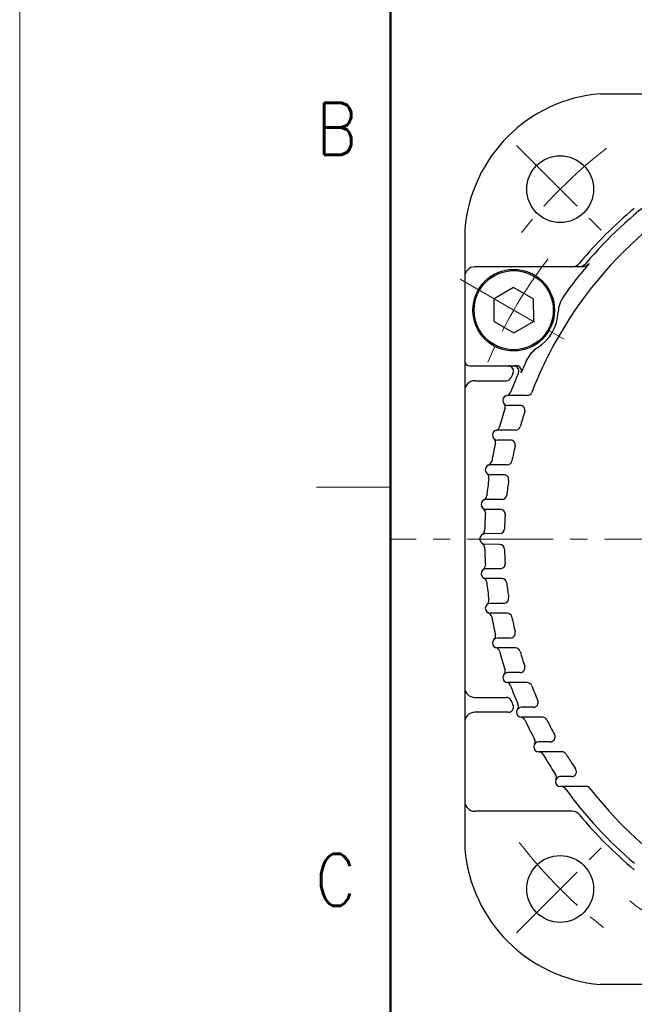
# Model space of a CAD drawing. Header units: millimetres. Extents: x 0 to 1300, y 0 to 891.
# Tile 43 of 127: x 0 to 124, y 491 to 690. Entities that reach past the tile are written whole.
import ezdxf

# ---------------------------------------------------------------- set-up
doc = ezdxf.new("R2010")
doc.units = ezdxf.units.MM
doc.header["$LTSCALE"] = 0.545669
doc.linetypes.add('CENTER', pattern=[50.8, 31.75, -6.35, 6.35, -6.35])
doc.linetypes.add('DOTSX', pattern=[6.35, 3.175, -3.175])
doc.layers.add('NoLayerName_001', color=7, linetype='Continuous')
doc.styles.get("Standard").update_dxf_attribs({"font": 'txt', "bigfont": 'extfont2'})
doc.dimstyles.get("Standard").update_dxf_attribs({"dimtxt": 2.5, "dimasz": 2.5, "dimexe": 1, "dimexo": 1, "dimtad": 1, "dimdec": 3, "dimzin": 0, "dimdsep": 46, "dimtxsty": 'Standard', "dimcen": 2.5, "dimadec": 3, "dimazin": 0, "dimtfac": 0.75, "dimtdec": 3, "dimtmove": 0, "dimatfit": 3, "dimfxl": 1, "dimarcsym": 0})

msp = doc.modelspace()

# ---------------------------------------------------------------- linework, layer by layer
at = {"layer": 'NoLayerName_001', "color": 7, "linetype": 'Continuous', "lineweight": 13}
msp.add_line((0, 0), (0, 891), dxfattribs=at)
at = {"layer": 'NoLayerName_001', "color": 7, "linetype": 'Continuous', "lineweight": 50}
msp.add_line((75, 30), (75, 861), dxfattribs=at)
at = {"layer": 'NoLayerName_001', "color": 7, "linetype": 'Continuous', "lineweight": 25}
for p, q in [((117.4, 675), (242.601, 675)), ((90, 647.6), (90, 522.399)), ((113.6129, 640), (92, 640)), ((99.8737, 635.8578), (95.9116, 633.5703)), ((103.8547, 633.5375), (99.8737, 635.8578)), ((95.9306, 628.9625), (95.9116, 633.5703)), ((103.8547, 633.5375), (103.8737, 628.9296)), ((95.9306, 628.9625), (99.9116, 626.6421)), ((99.9116, 626.6421), (103.8737, 628.9296)), ((91, 620), (100.4623, 620)), ((92, 617), (98.4218, 617)), ((102.6114, 614), (98.6858, 614)), ((101.1774, 612), (98.6858, 612)), ((100.2504, 607), (96.6034, 607)), ((99.204, 605), (96.6034, 605)), ((98.5568, 600), (95.1472, 600)), ((97.8721, 598), (95.1472, 598)), ((97.4894, 593), (94.2854, 593)), ((97.1507, 591), (94.2854, 591)), ((97.0529, 586.106), (93.9995, 586.026)), ((97.0529, 583.894), (93.9995, 583.974)), ((97.1507, 579), (94.2854, 579)), ((97.4894, 577), (94.2854, 577)), ((97.8721, 572), (95.1472, 572)), ((98.5568, 570), (95.1472, 570)), ((99.204, 565), (96.6034, 565)), ((100.2504, 563), (96.6034, 563)), ((101.1774, 558), (98.6858, 558)), ((102.6114, 556), (98.6858, 556)), ((92, 553), (98.4218, 553)), ((98.8335, 550), (92, 550)), ((103.8423, 551), (101.4443, 551)), ((105.7033, 549), (101.4443, 549)), ((107.2745, 544), (104.9533, 544)), ((109.6224, 542), (104.9533, 542)), ((111.5895, 537), (109.2822, 537)), ((114.5172, 535), (109.3247, 535)), ((111.648, 530), (92, 530)), ((158, 495), (117.4, 495))]:
    msp.add_line(p, q, dxfattribs=at)
at = {"layer": 'NoLayerName_001', "color": 4, "linetype": 'CENTER', "lineweight": 13}
for p, q in [((100.4505, 664.5495), (118.1282, 646.8718)), ((89.0673, 637.5), (110.718, 625)), ((163.3, 585), (75, 585)), ((100.4505, 505.4505), (118.1282, 523.1282))]:
    msp.add_line(p, q, dxfattribs=at)
at = {"layer": 'NoLayerName_001', "color": 2, "linetype": 'Continuous', "lineweight": 13}
msp.add_line((75, 595.5), (60, 595.5), dxfattribs=at)
at = {"layer": 'NoLayerName_001', "color": 2, "linetype": 'DOTSX', "lineweight": 13}
msp.add_line((90.5, 585.0173), (90.5, 584.9827), dxfattribs=at)
at = {"layer": 'NoLayerName_001', "color": 7, "linetype": 'Continuous', "lineweight": 25}
for centre, radius in [((109.2893, 655.7107), 6.75), ((99.8926, 631.25), 8.25), ((99.8926, 631.25), 8), ((109.2893, 514.2893), 6.75)]:
    msp.add_circle(centre, radius, dxfattribs=at)
for centre, radius, start, end in [((119.896, 645.104), 30.0001, 94.7743, 175.22555), ((180, 585), 86, 126.20676, 139.629534), ((180, 585), 87, 129.825341, 140.174659), ((180, 585), 82, 127.912536, 150.00001), ((180, 585), 85.5, 139.350603, 144.998511), ((111.648, 642), 2, 270, 320.174659), ((112.9552, 642), 2, 270, 319.629534), ((113.6129, 642), 2, 270, 319.350603), ((92, 638), 2, 90, 180), ((114.8786, 630.601), 6, 144.998511, 177.520347), ((99.8926, 631.25), 9, 302.47967, 357.520347), ((180, 585), 82, 150.00001, 158.810987), ((107.9476, 618.5963), 6, 122.47967, 155.001506), ((91, 621), 1, 180, 270), ((180, 585), 85.5, 155.001506, 156.854741), ((98.8335, 619), 1, 337.271577, 90), ((99.9188, 619), 1, 336.995427, 90), ((100.4623, 619), 1, 336.854741, 90), ((92, 615), 2, 90, 180), ((98.4218, 618), 1, 270, 337.975687), ((180, 585), 86, 156.995427, 159.851885), ((180, 585), 87, 157.271577, 157.975687), ((98.6858, 613), 1, 90, 270), ((98.3239, 614.967), 1, 280.423883, 339.851885), ((102.6114, 615), 1, 270, 338.810987), ((180, 585), 86, 162.14651, 164.718951), ((97.1896, 611.6728), 1, 342.14651, 41.574512), ((101.1774, 611), 1, 341.744618, 90), ((180, 585), 82, 161.744618, 163.912297), ((96.6034, 606), 1, 90, 270), ((96.0759, 607.9292), 1, 285.290949, 344.718951), ((100.2504, 608), 1, 270, 343.912297), ((95.2252, 604.5507), 1, 347.013576, 46.441577), ((99.204, 604), 1, 346.766759, 90), ((180, 585), 86, 167.013576, 169.483772), ((180, 585), 82, 166.766759, 168.885454), ((95.1472, 599), 1, 90, 270), ((94.4613, 600.8787), 1, 290.05577, 349.483772), ((98.5568, 601), 1, 270, 348.885454), ((180, 585), 86, 171.778397, 174.183913), ((93.8942, 597.4412), 1, 351.778397, 51.206399), ((97.8721, 597), 1, 351.687139, 90), ((180, 585), 82, 171.687139, 173.774965), ((94.2854, 592), 1, 90, 270), ((93.4479, 593.8162), 1, 294.755911, 354.183913), ((97.4894, 594), 1, 270, 353.774965), ((93.1643, 590.3438), 1, 356.478537, 55.906539), ((97.1507, 590), 1, 356.546356, 90), ((180, 585), 86, 176.478537, 178.842467), ((180, 585), 82, 176.546356, 178.546302), ((97.0267, 587.1056), 1, 271.5, 358.546302), ((94.0264, 585), 1.0264, 91.5, 268.5), ((93.0178, 586.7575), 1, 299.851007, 358.842467), ((93.0178, 583.2425), 1, 1.157533, 60.148993), ((180, 585), 86, 181.157533, 183.521463), ((97.0267, 582.8944), 1, 1.453698, 88.5), ((180, 585), 82, 181.453698, 183.453644), ((94.2854, 578), 1, 90, 270), ((93.1643, 579.6562), 1, 304.093461, 3.521463), ((97.1507, 580), 1, 270, 3.453644), ((93.4479, 576.1838), 1, 5.816087, 65.244089), ((180, 585), 86, 185.816087, 188.221603), ((97.4894, 576), 1, 6.225035, 90), ((180, 585), 82, 186.225035, 188.312861), ((97.8721, 573), 1, 270, 8.312861), ((95.1472, 571), 1, 90, 270), ((93.8942, 572.5588), 1, 308.793601, 8.221603), ((94.4613, 569.1213), 1, 10.516228, 69.94423), ((180, 585), 86, 190.516228, 192.986424), ((98.5568, 569), 1, 11.114546, 90), ((180, 585), 82, 191.114546, 193.233241), ((95.2252, 565.4493), 1, 313.558423, 12.986424), ((99.204, 566), 1, 270, 13.233241), ((96.6034, 564), 1, 90, 270), ((96.0759, 562.0708), 1, 15.281049, 74.709051), ((180, 585), 86, 195.281049, 197.85349), ((100.2504, 562), 1, 16.087703, 90), ((180, 585), 82, 196.087703, 198.255382), ((101.1774, 559), 1, 270, 18.255382), ((98.6858, 557), 1, 90, 270), ((97.1896, 558.3272), 1, 318.425488, 17.85349), ((98.3239, 555.033), 1, 20.148115, 79.576117), ((180, 585), 86, 200.148115, 202.867747), ((102.6114, 555), 1, 21.189013, 90), ((180, 585), 82, 201.189013, 203.427627), ((92, 555), 2, 180, 270), ((98.4218, 552), 1, 22.024313, 90), ((98.8335, 551), 1, 270, 22.728423), ((180, 585), 87, 202.024313, 202.728423), ((99.8378, 551.1913), 1, 323.439745, 22.867747), ((103.8423, 552), 1, 270, 23.427627), ((92, 548), 2, 90, 180), ((101.4443, 550), 1, 90, 270), ((101.2557, 548.0089), 1, 25.162372, 84.590374), ((180, 585), 86, 205.162372, 208.086328), ((105.7033, 548), 1, 26.473454, 90), ((180, 585), 82, 206.473454, 208.81138), ((107.2745, 545), 1, 270, 28.81138), ((104.9533, 543), 1, 90, 270), ((103.2452, 544.0403), 1, 328.658326, 28.086328), ((104.9467, 541), 1, 30.380961, 90), ((180, 585), 86, 210.380961, 213.586698), ((109.6224, 541), 1, 32.013596, 90), ((180, 585), 82, 212.013596, 214.490186), ((107.5247, 536.8718), 1, 334.158696, 33.586698), ((111.5895, 538), 1, 270, 34.490186), ((109.3247, 536), 1, 94.155354, 270), ((109.516, 534), 1, 35.888298, 90), ((180, 585), 86, 215.888298, 229.629534), ((114.5172, 534), 1, 37.912536, 90), ((180, 585), 82, 217.912536, 240.00001), ((92, 532), 2, 180, 270), ((111.648, 528), 2, 39.825341, 90), ((180, 585), 87, 219.825341, 230.174659), ((119.896, 524.896), 30.0001, 184.773, 265.225)]:
    msp.add_arc(centre, radius, start, end, dxfattribs=at)
at = {"layer": 'NoLayerName_001', "color": 4, "linetype": 'CENTER', "lineweight": 13}
for radius, start, end in [(100, 127.833357, 142.166643), (92.5, 142.251424, 157.748576), (100, 217.833357, 232.166643), (92.5, 232.251424, 247.748576)]:
    msp.add_arc((180, 585), radius, start, end, dxfattribs=at)

# ---------------------------------------------------------------- texts
at = {"layer": 'NoLayerName_001', "color": 2, "lineweight": 13, "char_height": 10.5, "attachment_point": 7}
for s, insert in [('\\A1;\\W0.8600;B', (60.0497, 662.6685)), ('\\A1;\\W0.8600;C', (59.8108, 510.8768))]:
    msp.add_mtext(s, dxfattribs=dict(at, insert=insert))

# ---------------------------------------------------------------- leaders
at = {"layer": 'NoLayerName_001', "color": 3, "linetype": 'Continuous', "lineweight": 13, "annotation_type": 0, "has_hookline": 1, "hookline_direction": 1, "text_width": 85.0963}
msp.add_leader([(195.5392, 612.5), (172.4999, 733.7767), (166.4999, 733.7767)], dimstyle='Standard', override={"dimtxt": 10.5, "dimasz": 6, "dimldrblk": 'OPEN30'}, dxfattribs=at)

doc.saveas('drawing.dxf')
